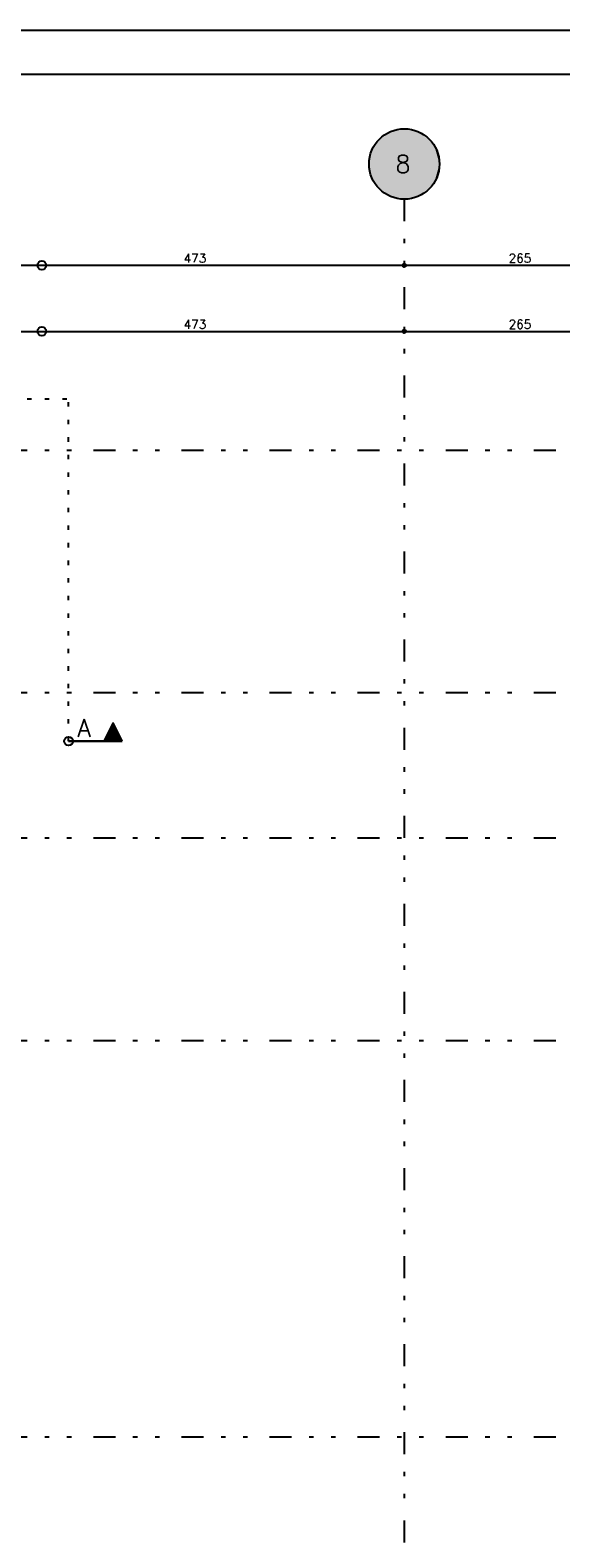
# Model space of a CAD drawing. Extents: x 0 to 119, y 0 to 84.
# Tile 6 of 11: x 47 to 59, y 50 to 84. Entities that reach past the tile are written whole.
import ezdxf

# ---------------------------------------------------------------- set-up
doc = ezdxf.new("R2010")
doc.units = 0
doc.linetypes.add('ESTILO_TQS_0002', pattern=[0.4, 0.1, -0.3])
doc.linetypes.add('ESTILO_TQS_0004', pattern=[2, 0.5, -0.4, 0.1, -0.4, 0.1, -0.5])
for name, color, linetype in [('1', 1, 'CONTINUOUS'), ('2', 2, 'CONTINUOUS'), ('3', 3, 'CONTINUOUS'), ('6', 6, 'CONTINUOUS'), ('8', 8, 'CONTINUOUS')]:
    doc.layers.add(name, color=color, linetype=linetype)
doc.styles.get("Standard").update_dxf_attribs({"font": 'ROMANS.SHX'})

msp = doc.modelspace()

# ---------------------------------------------------------------- linework, layer by layer
at = {"layer": '1', "linetype": 'CONTINUOUS'}
for p, q in [((0, 84.099998), (118.900002, 84.099998)), ((45.40486, 78.76058), (55.36486, 78.76058)), ((54.86486, 78.76058), (60.66486, 78.76058)), ((55.11486, 78.76058), (55.11486, 78.76058)), ((55.11486, 78.76058), (55.11486, 78.76058)), ((45.40486, 77.26058), (55.36486, 77.26058)), ((54.86486, 77.26058), (60.66486, 77.26058)), ((55.11486, 77.26058), (55.11486, 77.26058)), ((55.11486, 77.26058), (55.11486, 77.26058))]:
    msp.add_line(p, q, dxfattribs=at)
at = {"layer": '1', "linetype": 'ESTILO_TQS_0004'}
for p, q in [((55.11486, 80.26058), (55.11486, 5.26058)), ((10.05486, 74.56058), (82.61486, 74.56058)), ((10.05486, 69.06058), (82.61486, 69.06058)), ((10.05486, 65.76058), (82.61486, 65.76058)), ((10.05486, 61.16058), (82.61486, 61.16058)), ((10.05486, 52.16058), (82.61486, 52.16058))]:
    msp.add_line(p, q, dxfattribs=at)
at = {"layer": '1', "linetype": 'CONTINUOUS'}
for centre, radius in [((46.88486, 78.76058), 0.1), ((55.11486, 78.76058), 0.04), ((55.11486, 78.76058), 0.04), ((55.11486, 78.76058), 0.02), ((55.11486, 78.76058), 0.02), ((46.88486, 77.26058), 0.1), ((55.11486, 77.26058), 0.04), ((55.11486, 77.26058), 0.04), ((55.11486, 77.26058), 0.02), ((55.11486, 77.26058), 0.02), ((47.492882, 67.954444), 0.1)]:
    msp.add_circle(centre, radius, dxfattribs=at)
for points in [[(55.91486, 81.06058), (54.952095, 81.843847), (54.846956, 81.814389)], [(55.91486, 81.06058), (55.060266, 81.858715), (54.952095, 81.843847)], [(55.91486, 81.06058), (55.169454, 81.858715), (55.060266, 81.858715)], [(55.91486, 81.06058), (55.277625, 81.843847), (55.169454, 81.858715)], [(55.91486, 81.06058), (55.382764, 81.814389), (55.277625, 81.843847)], [(55.91486, 81.06058), (54.494291, 81.56545), (54.431324, 81.476247)], [(55.91486, 81.06058), (54.568817, 81.645249), (54.494291, 81.56545)], [(55.91486, 81.06058), (54.653516, 81.714156), (54.568817, 81.645249)], [(55.91486, 81.06058), (54.746808, 81.770888), (54.653516, 81.714156)], [(55.91486, 81.06058), (54.846956, 81.814389), (54.746808, 81.770888)], [(55.91486, 81.06058), (55.482912, 81.770888), (55.382764, 81.814389)], [(55.91486, 81.06058), (55.576204, 81.714156), (55.482912, 81.770888)], [(55.91486, 81.06058), (55.660903, 81.645249), (55.576204, 81.714156)], [(55.91486, 81.06058), (55.735429, 81.56545), (55.660903, 81.645249)], [(55.91486, 81.06058), (55.798396, 81.476247), (55.735429, 81.56545)], [(55.91486, 81.06058), (54.322311, 81.169513), (54.31486, 81.06058)], [(55.91486, 81.06058), (54.344526, 81.276417), (54.322311, 81.169513)], [(55.91486, 81.06058), (54.381091, 81.379301), (54.344526, 81.276417)], [(55.91486, 81.06058), (54.431324, 81.476247), (54.381091, 81.379301)], [(55.91486, 81.06058), (55.848629, 81.379301), (55.798396, 81.476247)], [(55.91486, 81.06058), (55.885194, 81.276417), (55.848629, 81.379301)], [(55.91486, 81.06058), (55.907409, 81.169513), (55.885194, 81.276417)], [(55.91486, 81.06058), (54.31486, 81.06058), (54.322311, 80.951647)], [(55.91486, 81.06058), (54.322311, 80.951647), (54.344526, 80.844743)], [(55.91486, 81.06058), (54.344526, 80.844743), (54.381091, 80.741859)], [(55.91486, 81.06058), (54.381091, 80.741859), (54.431324, 80.644913)], [(55.91486, 81.06058), (54.431324, 80.644913), (54.494291, 80.55571)], [(55.91486, 81.06058), (54.494291, 80.55571), (54.568817, 80.475911)], [(55.91486, 81.06058), (54.568817, 80.475911), (54.653516, 80.407004)], [(55.91486, 81.06058), (54.653516, 80.407004), (54.746808, 80.350272)], [(55.91486, 81.06058), (54.746808, 80.350272), (54.846956, 80.306771)], [(55.91486, 81.06058), (54.846956, 80.306771), (54.952095, 80.277313)], [(55.91486, 81.06058), (54.952095, 80.277313), (55.060266, 80.262445)], [(55.91486, 81.06058), (55.060266, 80.262445), (55.169454, 80.262445)], [(55.91486, 81.06058), (55.169454, 80.262445), (55.277625, 80.277313)], [(55.91486, 81.06058), (55.277625, 80.277313), (55.382764, 80.306771)], [(55.91486, 81.06058), (55.382764, 80.306771), (55.482912, 80.350272)], [(55.91486, 81.06058), (55.482912, 80.350272), (55.576204, 80.407004)], [(55.91486, 81.06058), (55.576204, 80.407004), (55.660903, 80.475911)], [(55.91486, 81.06058), (55.660903, 80.475911), (55.735429, 80.55571)], [(55.91486, 81.06058), (55.735429, 80.55571), (55.798396, 80.644913)], [(55.91486, 81.06058), (55.798396, 80.644913), (55.848629, 80.741859)], [(55.91486, 81.06058), (55.848629, 80.741859), (55.885194, 80.844743)], [(55.91486, 81.06058), (55.885194, 80.844743), (55.907409, 80.951647)], [(55.91486, 81.06058), (55.907409, 80.951647), (55.91486, 81.06058)]]:
    msp.add_solid(points, dxfattribs=at)
at = {"layer": '2', "linetype": 'CONTINUOUS'}
msp.add_circle((55.11486, 81.06058), 0.8, dxfattribs=at)
at = {"layer": '3', "linetype": 'ESTILO_TQS_0002'}
for p in [(8.152076, 75.731115), (47.492882, 67.954444)]:
    msp.add_line(p, (47.492882, 75.731115), dxfattribs=at)
at = {"layer": '3', "linetype": 'CONTINUOUS'}
for p, q in [((48.501421, 68.369276), (48.294874, 67.956182)), ((48.501421, 68.365373), (48.296825, 67.956183)), ((48.611152, 68.145905), (48.391688, 68.145905)), ((48.595293, 68.177626), (48.407642, 68.177813)), ((48.579243, 68.209725), (48.423598, 68.209725)), ((48.563289, 68.241635), (48.439553, 68.241635)), ((48.547334, 68.273545), (48.455508, 68.273545)), ((48.531379, 68.305456), (48.471463, 68.305456)), ((48.515424, 68.337366), (48.487417, 68.337366)), ((48.708837, 67.954444), (48.501421, 68.369276)), ((48.706016, 67.956182), (48.501421, 68.365374)), ((48.706016, 67.956183), (47.492882, 67.956183)), ((47.492882, 67.954444), (48.708837, 67.954444)), ((48.69093, 67.986354), (48.311911, 67.986354)), ((48.674974, 68.018264), (48.327866, 68.018264)), ((48.659018, 68.050174), (48.343822, 68.050174)), ((48.643063, 68.082084), (48.359777, 68.082084)), ((48.627107, 68.113995), (48.375733, 68.113995))]:
    msp.add_line(p, q, dxfattribs=at)
msp.add_lwpolyline([(48.706015, 67.956183), (48.501421, 68.365373), (48.296825, 67.956183), (48.706015, 67.956183)], dxfattribs=at)
at = {"layer": '8', "linetype": 'CONTINUOUS'}
msp.add_line((2.5, 83.099998), (117.900002, 83.099998), dxfattribs=at)

# ---------------------------------------------------------------- texts
at = {"layer": '1', "linetype": 'CONTINUOUS'}
for s, p in [('473', (50.10486, 78.82058)), ('265', (57.48486, 78.82058)), ('473', (50.10486, 77.32058)), ('265', (57.48486, 77.32058))]:
    msp.add_text(s, height=0.2, dxfattribs=at).set_placement(p)
at = {"layer": '3', "linetype": 'CONTINUOUS'}
msp.add_text('A', height=0.4, dxfattribs=at).set_placement((47.692882, 68.054444))
at = {"layer": '6', "linetype": 'CONTINUOUS'}
msp.add_text('8', height=0.4, dxfattribs=at).set_placement((54.91486, 80.86058))

doc.saveas('drawing.dxf')
